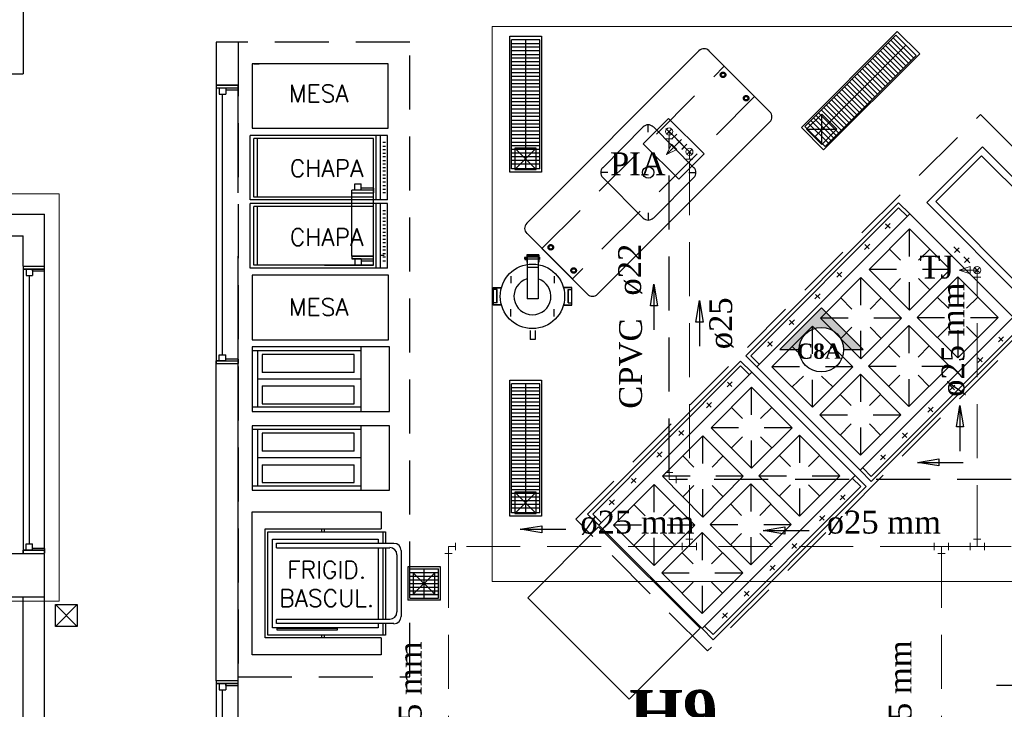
# Model space of a CAD drawing. Header units: millimetres. Extents: x 335 to 91596, y -1 to 84.
# Tile 60 of 87: x 367.13 to 376.26, y 25.09 to 31.48. Entities that reach past the tile are written whole.
import ezdxf

# ---------------------------------------------------------------- set-up
doc = ezdxf.new("R2010")
doc.units = ezdxf.units.MM
doc.header["$MEASUREMENT"] = 0
doc.linetypes.add('Dashed', pattern=[0.75, 0.5, -0.25])
for name, color, linetype, lineweight in [('AF-Conexões', 7, 'Continuous', 20), ('AF-Conexões detalhe', 7, 'Continuous', 20), ('AF-Sentido tubo', 7, 'Continuous', 20), ('AF-Textos conexão', 7, 'Continuous', 20), ('AF-Textos tubo', 7, 'Continuous', 20), ('AF-Tubos', 5, 'Continuous', 20), ('AF-Tubos detalhe', 5, 'Continuous', 20), ('AQ-Conexões', 7, 'Continuous', 20), ('AQ-Conexões detalhe', 7, 'Continuous', 20), ('AQ-Sentido tubo', 7, 'Continuous', 20), ('AQ-Textos conexão', 7, 'Continuous', 20), ('AQ-Textos tubo', 7, 'Continuous', 20), ('AQ-Tubos', 1, 'Continuous', 30), ('AQ-Tubos detalhe', 1, 'Continuous', 30), ('DI-Detalhes', 7, 'Continuous', 20), ('SIMBOLOS INT', 8, 'Continuous', 5)]:
    doc.layers.add(name, color=color, linetype=linetype, lineweight=lineweight)
doc.styles.add('romans', font='romans')
doc.styles.add('TimesNewRoman', font='times.ttf')
doc.styles.add('TimesNewRomanN', font='timesbd.ttf')
doc.dimstyles.get("Standard").update_dxf_attribs({"dimtxt": 0.18, "dimasz": 0.18, "dimexe": 0.18, "dimexo": 0.0625, "dimgap": 0.09, "dimtad": 0, "dimtih": 1, "dimtoh": 1, "dimdec": 4, "dimzin": 0, "dimdsep": 46, "dimtxsty": 'Standard', "dimcen": 0.09, "dimadec": 0, "dimazin": 0, "dimtfac": 1, "dimtdec": 4, "dimtofl": 0, "dimtmove": 0, "dimatfit": 3, "dimfxl": 0, "dimtolj": 1, "dimtzin": 0, "dimarcsym": 0})

msp = doc.modelspace()

# ---------------------------------------------------------------- hatches: boundary and pattern name
at = {"linetype": 'Continuous'}
msp.add_hatch(color=3, dxfattribs=at).paths.add_polyline_path([(374.3561, 28.4238), (374.1761, 28.4238), (374.5621, 28.8098), (374.9481, 28.4238), (374.7681, 28.4238), (374.7641, 28.4658), (374.7501, 28.5078), (374.7291, 28.5448), (374.7001, 28.5768), (374.6651, 28.6028), (374.6261, 28.6188), (374.5831, 28.6288), (374.5391, 28.6288), (374.4971, 28.6198), (374.4581, 28.6028), (374.4251, 28.5768), (374.3951, 28.5448), (374.3731, 28.5078), (374.3611, 28.4688)])

# ---------------------------------------------------------------- linework, layer by layer
at = {"color": 7}
for p, q in [((367.167, 31.5732), (367.167, 30.9762)), ((374.409, 30.4902), (375.253, 31.3342)), ((375.415, 31.1252), (375.228, 31.3102)), ((375.44, 31.1472), (375.253, 31.3342)), ((368.956, 31.2692), (368.956, 30.8712)), ((369.157, 31.2692), (368.956, 31.2692)), ((369.157, 31.2692), (369.157, 30.8712)), ((371.955, 31.2912), (371.692, 31.2912)), ((371.692, 30.0972), (371.692, 31.2912)), ((371.955, 31.2552), (371.692, 31.2552)), ((371.955, 31.2232), (371.692, 31.2232)), ((371.825, 30.0972), (371.825, 31.2912)), ((371.955, 30.0972), (371.955, 31.2912)), ((374.502, 30.3952), (375.346, 31.2422)), ((375.319, 31.0302), (375.133, 31.2172)), ((375.344, 31.0522), (375.157, 31.2392)), ((375.367, 31.0782), (375.181, 31.2652)), ((375.392, 31.0992), (375.205, 31.2872)), ((371.955, 31.1902), (371.692, 31.1902)), ((371.955, 31.1542), (371.692, 31.1542)), ((371.955, 31.1222), (371.692, 31.1222)), ((371.833, 29.5942), (373.428, 31.1892)), ((373.52, 31.1892), (374.085, 30.6262)), ((374.596, 30.3032), (375.44, 31.1472)), ((375.224, 30.9342), (375.038, 31.1192)), ((375.249, 30.9562), (375.062, 31.1432)), ((375.271, 30.9822), (375.085, 31.1672)), ((375.296, 31.0042), (375.109, 31.1912)), ((371.955, 31.0882), (371.692, 31.0882)), ((371.955, 31.0542), (371.692, 31.0542)), ((371.955, 31.0202), (371.692, 31.0202)), ((375.128, 30.8392), (374.942, 31.0242)), ((375.153, 30.8612), (374.966, 31.0482)), ((375.176, 30.8872), (374.99, 31.0722)), ((375.201, 30.9082), (375.014, 31.0962)), ((366.769, 30.9762), (367.167, 30.9762)), ((371.955, 30.9872), (371.692, 30.9872)), ((371.955, 30.9522), (371.692, 30.9522)), ((375.033, 30.7432), (374.847, 30.9282)), ((375.057, 30.7652), (374.87, 30.9512)), ((375.08, 30.7912), (374.894, 30.9762)), ((375.104, 30.8132), (374.918, 31.0002)), ((368.956, 30.8712), (369.157, 30.8712)), ((368.956, 30.8712), (368.956, 30.8452)), ((369.157, 30.8712), (368.956, 30.8712)), ((368.956, 30.8712), (368.956, 29.2802)), ((369.044, 30.8452), (368.956, 30.8452)), ((369.157, 30.8452), (368.956, 30.8452)), ((368.983, 30.8452), (368.983, 30.7872)), ((369.044, 30.8452), (369.044, 30.7872)), ((369.157, 30.8282), (369.157, 30.8712)), ((369.157, 29.8762), (369.157, 30.8712)), ((371.955, 30.9192), (371.692, 30.9192)), ((371.955, 30.8842), (371.692, 30.8842)), ((371.955, 30.8522), (371.692, 30.8522)), ((374.961, 30.6702), (374.775, 30.8562)), ((374.985, 30.6962), (374.799, 30.8812)), ((375.009, 30.7172), (374.823, 30.9032)), ((368.983, 30.7872), (369.044, 30.7872)), ((369.014, 29.9592), (369.014, 30.7872)), ((369.044, 30.8282), (369.157, 30.8282)), ((371.955, 30.8172), (371.692, 30.8172)), ((371.955, 30.7832), (371.692, 30.7832)), ((371.955, 30.7492), (371.692, 30.7492)), ((374.865, 30.5742), (374.679, 30.7602)), ((374.889, 30.6002), (374.703, 30.7852)), ((374.913, 30.6222), (374.727, 30.8082)), ((374.937, 30.6482), (374.751, 30.8332)), ((371.955, 30.7162), (371.692, 30.7162)), ((371.955, 30.6822), (371.692, 30.6822)), ((374.77, 30.4792), (374.584, 30.6652)), ((374.794, 30.5012), (374.607, 30.6902)), ((374.818, 30.5262), (374.632, 30.7122)), ((374.842, 30.5492), (374.655, 30.7372)), ((371.955, 30.6492), (371.692, 30.6492)), ((371.955, 30.6132), (371.692, 30.6132)), ((371.955, 30.5812), (371.692, 30.5812)), ((374.674, 30.3832), (374.488, 30.5692)), ((374.698, 30.4062), (374.511, 30.5942)), ((374.722, 30.4312), (374.536, 30.6172)), ((374.746, 30.4542), (374.559, 30.6422)), ((374.566, 30.3212), (374.566, 30.6022)), ((371.955, 30.5462), (371.692, 30.5462)), ((371.955, 30.5122), (371.692, 30.5122)), ((371.955, 30.4792), (371.692, 30.4792)), ((374.085, 30.5322), (372.489, 28.9362)), ((374.596, 30.3032), (374.409, 30.4902)), ((374.627, 30.3342), (374.441, 30.5212)), ((374.651, 30.3582), (374.464, 30.5462)), ((370.543, 30.4062), (369.269, 30.4062)), ((369.269, 29.8092), (369.269, 30.4062)), ((370.437, 29.8092), (370.437, 30.4062)), ((370.478, 29.8092), (370.478, 30.4062)), ((370.543, 29.8092), (370.543, 30.4062)), ((371.955, 30.4462), (371.692, 30.4462)), ((371.955, 30.4112), (371.692, 30.4112)), ((374.425, 30.4632), (374.706, 30.4632)), ((370.411, 30.3792), (369.304, 30.3792)), ((369.304, 29.8362), (369.304, 30.3792)), ((369.337, 29.8362), (369.337, 30.3792)), ((370.411, 29.8362), (370.411, 30.3792)), ((370.524, 30.3412), (370.498, 30.3412)), ((370.524, 30.3052), (370.498, 30.3052)), ((371.955, 30.3782), (371.692, 30.3782)), ((371.955, 30.3422), (371.692, 30.3422)), ((371.955, 30.3102), (371.692, 30.3102)), ((370.524, 30.2722), (370.498, 30.2722)), ((370.524, 30.2402), (370.498, 30.2402)), ((370.524, 30.2072), (370.498, 30.2072)), ((371.955, 30.2762), (371.692, 30.2762)), ((371.955, 30.2422), (371.692, 30.2422)), ((371.955, 30.2082), (371.692, 30.2082)), ((371.721, 30.0912), (371.921, 30.2882)), ((371.921, 30.0912), (371.721, 30.2882)), ((375.622, 29.7962), (376.045, 30.2182)), ((376.045, 30.2182), (376.863, 29.4022)), ((370.524, 30.1722), (370.498, 30.1722)), ((370.524, 30.1392), (370.498, 30.1392)), ((370.524, 30.1072), (370.498, 30.1072)), ((371.955, 30.1752), (371.692, 30.1752)), ((371.955, 30.1402), (371.692, 30.1402)), ((370.524, 30.0752), (370.498, 30.0752)), ((370.524, 30.0402), (370.498, 30.0402)), ((371.955, 30.0972), (371.692, 30.0972)), ((369.014, 28.3772), (369.014, 29.9592)), ((370.24, 29.9592), (370.297, 29.9592)), ((370.24, 29.9002), (370.24, 29.9592)), ((370.297, 29.9002), (370.297, 29.9592)), ((370.524, 30.0072), (370.498, 30.0072)), ((370.524, 29.9752), (370.498, 29.9752)), ((370.524, 29.9402), (370.498, 29.9402)), ((370.411, 29.8362), (369.304, 29.8362)), ((370.297, 29.9002), (370.213, 29.9002)), ((370.213, 29.8762), (370.213, 29.9002)), ((370.411, 29.9002), (370.213, 29.9002)), ((370.213, 29.8762), (370.411, 29.8762)), ((370.213, 29.2892), (370.213, 29.8762)), ((370.411, 29.9172), (370.297, 29.9172)), ((370.411, 29.9172), (370.411, 29.8762)), ((370.411, 29.2892), (370.411, 29.8762)), ((370.524, 29.9072), (370.498, 29.9072)), ((370.524, 29.8742), (370.498, 29.8742)), ((370.543, 29.8092), (369.269, 29.8092)), ((370.543, 29.7772), (369.269, 29.7772)), ((369.269, 29.1792), (369.269, 29.7772)), ((370.411, 29.7502), (369.304, 29.7502)), ((369.304, 29.2052), (369.304, 29.7502)), ((369.337, 29.2052), (369.337, 29.7502)), ((370.411, 29.2052), (370.411, 29.7502)), ((370.437, 29.1792), (370.437, 29.7772)), ((370.478, 29.1792), (370.478, 29.7772)), ((370.543, 29.1792), (370.543, 29.7772)), ((373.8611, 28.3655), (375.2781, 29.7825)), ((375.2781, 29.7825), (375.3821, 29.6805)), ((376.439, 28.9782), (375.622, 29.7962)), ((366.105, 29.6772), (367.364, 29.6772)), ((367.364, 29.1952), (367.364, 29.6772)), ((370.524, 29.7102), (370.498, 29.7102)), ((370.524, 29.6772), (370.498, 29.6772)), ((373.9091, 28.3655), (375.2781, 29.7375)), ((373.9651, 28.2635), (375.3821, 29.6805)), ((375.2781, 29.7375), (375.3581, 29.6585)), ((376.3391, 28.7235), (375.3821, 29.6805)), ((370.524, 29.6422), (370.498, 29.6422)), ((370.524, 29.6092), (370.498, 29.6092)), ((370.524, 29.5772), (370.498, 29.5772)), ((375.2011, 29.5905), (375.1531, 29.5435)), ((375.1991, 29.5475), (375.1571, 29.5865)), ((366.105, 29.4782), (367.167, 29.4782)), ((367.167, 29.1952), (367.167, 29.4782)), ((370.524, 29.5432), (370.498, 29.5432)), ((370.524, 29.5092), (370.498, 29.5092)), ((370.524, 29.4762), (370.498, 29.4762)), ((371.833, 29.5012), (372.395, 28.9362)), ((375.0051, 29.1655), (375.3801, 29.5405)), ((375.0051, 29.1655), (375.3801, 29.5405)), ((375.0051, 29.1655), (375.3801, 29.5405)), ((375.3801, 29.2865), (375.3801, 29.5405)), ((375.3801, 29.5405), (375.7561, 29.1655)), ((370.524, 29.4442), (370.498, 29.4442)), ((370.524, 29.4112), (370.498, 29.4112)), ((375.0101, 29.3995), (374.9621, 29.3515)), ((375.0051, 29.3565), (374.9661, 29.3955)), ((376.0482, 29.0135), (375.6731, 29.3905)), ((368.956, 29.2892), (368.956, 28.2942)), ((369.157, 28.2942), (369.157, 29.2892)), ((370.213, 29.2892), (370.411, 29.2892)), ((370.213, 29.2892), (370.213, 29.2642)), ((370.411, 29.2892), (370.213, 29.2892)), ((370.411, 29.2472), (370.411, 29.2892)), ((370.474, 29.2972), (370.51, 29.2972)), ((370.524, 29.3762), (370.498, 29.3762)), ((370.524, 29.3432), (370.498, 29.3432)), ((370.524, 29.3112), (370.498, 29.3112)), ((371.943, 29.3022), (371.832, 29.3022)), ((371.832, 29.3022), (371.832, 29.2322)), ((371.939, 29.2992), (371.833, 29.2992)), ((371.833, 29.2992), (371.833, 29.2322)), ((371.836, 29.2872), (371.836, 28.8942)), ((371.937, 29.2872), (371.836, 29.2872)), ((371.937, 29.2872), (371.937, 28.8942)), ((371.939, 29.2992), (371.939, 29.2322)), ((371.943, 29.3022), (371.943, 29.2322)), ((375.2951, 29.2505), (375.1931, 29.3525)), ((375.5671, 29.3525), (375.4631, 29.2505)), ((367.167, 29.1952), (367.364, 29.1952)), ((367.167, 29.1952), (367.167, 29.1682)), ((367.364, 29.1682), (367.364, 29.1952)), ((370.411, 29.2052), (369.304, 29.2052)), ((369.958, 29.2052), (370.347, 29.2052)), ((370.297, 29.2642), (370.213, 29.2642)), ((370.213, 29.2642), (370.411, 29.2642)), ((370.24, 29.2642), (370.24, 29.2052)), ((370.24, 29.2052), (370.297, 29.2052)), ((370.297, 29.2642), (370.297, 29.2052)), ((370.297, 29.2472), (370.411, 29.2472)), ((370.524, 29.2792), (370.498, 29.2792)), ((370.524, 29.2442), (370.498, 29.2442)), ((371.81, 29.2752), (371.81, 29.2642)), ((371.814, 29.2752), (371.81, 29.2752)), ((371.81, 29.2752), (371.81, 29.2642)), ((371.814, 29.2752), (371.81, 29.2752)), ((371.814, 29.2642), (371.81, 29.2642)), ((371.814, 29.2642), (371.81, 29.2642)), ((371.814, 29.2802), (371.821, 29.2802)), ((371.814, 29.2792), (371.814, 29.2802)), ((371.814, 29.2792), (371.814, 29.2602)), ((371.814, 29.2602), (371.814, 29.2592)), ((371.814, 29.2592), (371.821, 29.2592)), ((371.816, 29.2752), (371.821, 29.2752)), ((371.816, 29.2642), (371.821, 29.2642)), ((371.822, 29.2792), (371.821, 29.2802)), ((371.822, 29.2602), (371.821, 29.2592)), ((371.822, 29.2792), (371.822, 29.2802)), ((371.822, 29.2802), (371.83, 29.2802)), ((371.822, 29.2792), (371.822, 29.2602)), ((371.822, 29.2752), (371.83, 29.2752)), ((371.822, 29.2642), (371.83, 29.2642)), ((371.822, 29.2602), (371.822, 29.2592)), ((371.822, 29.2592), (371.83, 29.2592)), ((371.832, 29.2792), (371.83, 29.2802)), ((371.832, 29.2602), (371.83, 29.2592)), ((371.937, 29.2792), (371.836, 29.2792)), ((371.937, 29.2602), (371.836, 29.2602)), ((371.943, 29.2802), (371.949, 29.2802)), ((371.943, 29.2752), (371.949, 29.2752)), ((371.943, 29.2642), (371.949, 29.2642)), ((371.943, 29.2592), (371.949, 29.2592)), ((371.949, 29.2792), (371.949, 29.2802)), ((371.949, 29.2792), (371.949, 29.2602)), ((371.949, 29.2792), (371.949, 29.2602)), ((371.949, 29.2602), (371.949, 29.2592)), ((367.252, 29.1682), (367.167, 29.1682)), ((367.167, 29.1682), (367.364, 29.1682)), ((367.167, 29.1682), (367.167, 26.5662)), ((367.364, 29.1682), (367.167, 29.1682)), ((367.193, 29.1682), (367.252, 29.1682)), ((367.193, 29.1682), (367.193, 29.1092)), ((367.193, 29.1092), (367.252, 29.1092)), ((367.224, 26.6252), (367.224, 29.1092)), ((367.252, 29.1682), (367.252, 29.1092)), ((367.252, 29.1522), (367.252, 29.1682)), ((367.252, 29.1522), (367.364, 29.1522)), ((367.364, 29.1482), (367.364, 29.1892)), ((367.364, 26.5822), (367.364, 29.1682)), ((370.543, 29.1792), (369.269, 29.1792)), ((371.937, 29.1852), (371.836, 29.1852)), ((374.7531, 29.1405), (374.7051, 29.0955)), ((374.7491, 29.0985), (374.7071, 29.1375)), ((375.2591, 29.1655), (375.0051, 29.1655)), ((375.0051, 29.1655), (375.3801, 28.7905)), ((375.3801, 28.7905), (375.7561, 29.1655)), ((375.7561, 29.1655), (375.4981, 29.1655)), ((374.5541, 28.7165), (374.9291, 29.0915)), ((374.5541, 28.7165), (374.9291, 29.0915)), ((374.5541, 28.7165), (374.9291, 29.0915)), ((374.9291, 28.8355), (374.9291, 29.0915)), ((374.9291, 29.0915), (375.3041, 28.7165)), ((375.2951, 29.0815), (375.1931, 28.9785)), ((375.3801, 28.7905), (375.3801, 29.0475)), ((375.4491, 28.7205), (375.8251, 29.0975)), ((375.5671, 28.9785), (375.4631, 29.0815)), ((375.8251, 29.0975), (375.8251, 28.8425)), ((376.1991, 28.7205), (375.8251, 29.0975)), ((371.522, 28.8352), (371.522, 29.0002)), ((371.522, 29.0002), (371.598, 29.0002)), ((371.523, 28.8382), (371.523, 28.9972)), ((371.523, 28.9972), (371.598, 28.9972)), ((371.557, 28.9812), (371.523, 28.9812)), ((371.555, 28.8572), (371.555, 28.9812)), ((371.557, 28.8572), (371.557, 28.9812)), ((372.251, 29.0002), (372.175, 29.0002)), ((372.25, 28.9972), (372.175, 28.9972)), ((372.215, 28.8572), (372.215, 28.9812)), ((372.215, 28.9812), (372.25, 28.9812)), ((372.218, 28.8572), (372.218, 28.9812)), ((372.25, 28.8382), (372.25, 28.9972)), ((372.251, 28.8352), (372.251, 29.0002)), ((374.5511, 28.9415), (374.5031, 28.8945)), ((374.5471, 28.8965), (374.5081, 28.9355)), ((371.598, 28.8352), (371.522, 28.8352)), ((371.557, 28.8572), (371.523, 28.8572)), ((371.598, 28.8382), (371.523, 28.8382)), ((371.937, 28.8942), (371.836, 28.8942)), ((372.175, 28.8382), (372.25, 28.8382)), ((372.175, 28.8352), (372.251, 28.8352)), ((372.215, 28.8572), (372.25, 28.8572)), ((374.8441, 28.7995), (374.7421, 28.9045)), ((375.1161, 28.9045), (375.0141, 28.7995)), ((375.6361, 28.9105), (375.7401, 28.8065)), ((376.0121, 28.9105), (375.9071, 28.8065)), ((374.3121, 28.7005), (374.2641, 28.6525)), ((374.3071, 28.6575), (374.2671, 28.6975)), ((374.8111, 28.7165), (374.5541, 28.7165)), ((374.5541, 28.7165), (374.9291, 28.3385)), ((374.9221, 27.3075), (376.3391, 28.7235)), ((374.9291, 28.3385), (375.3041, 28.7165)), ((374.9981, 28.2705), (375.3741, 28.6475)), ((375.3041, 28.7165), (375.0491, 28.7165)), ((375.3741, 28.6475), (375.3741, 28.3905)), ((375.7481, 28.2705), (375.3741, 28.6475)), ((375.4491, 28.7205), (375.7041, 28.7205)), ((375.8251, 28.3465), (375.4491, 28.7205)), ((375.8251, 28.3465), (376.1991, 28.7205)), ((375.8251, 28.3465), (376.1991, 28.7205)), ((375.8251, 28.3465), (376.1991, 28.7205)), ((375.9431, 28.7205), (376.1991, 28.7205)), ((371.864, 28.6002), (371.864, 28.5162)), ((371.911, 28.6002), (371.911, 28.5162)), ((374.4791, 28.6405), (374.1021, 28.2655)), ((374.4791, 28.6405), (374.1021, 28.2655)), ((374.4791, 28.6405), (374.1021, 28.2655)), ((374.4791, 28.3845), (374.4791, 28.6405)), ((374.4791, 28.6405), (374.8541, 28.2655)), ((374.8441, 28.6315), (374.7421, 28.5275)), ((374.9291, 28.3385), (374.9291, 28.5965)), ((375.1161, 28.5275), (375.0141, 28.6315)), ((375.0251, 27.2505), (376.3941, 28.6205)), ((375.0251, 27.2035), (376.4411, 28.6205)), ((375.7401, 28.6365), (375.6361, 28.5335)), ((375.8251, 28.6035), (375.8251, 28.3465)), ((375.9071, 28.6365), (376.0121, 28.5335)), ((371.911, 28.5162), (371.864, 28.5162)), ((374.1101, 28.4985), (374.0621, 28.4535)), ((374.1061, 28.4565), (374.0651, 28.4965)), ((376.2491, 28.5435), (376.2021, 28.4975)), ((376.2071, 28.5395), (376.2451, 28.5015)), ((368.983, 28.3772), (369.044, 28.3772)), ((368.983, 28.3192), (368.983, 28.3772)), ((369.044, 28.3192), (369.044, 28.3772)), ((370.562, 28.4512), (369.288, 28.4512)), ((369.288, 28.4512), (369.288, 27.8522)), ((370.299, 28.4132), (369.288, 28.4132)), ((369.338, 28.4132), (369.338, 27.8942)), ((370.234, 28.3792), (369.381, 28.3792)), ((369.381, 28.3792), (369.381, 28.2132)), ((370.234, 28.2132), (370.234, 28.3792)), ((370.299, 27.8522), (370.299, 28.4512)), ((370.562, 27.8522), (370.562, 28.4512)), ((374.3951, 28.3495), (374.2921, 28.4535)), ((374.5631, 28.3495), (374.6671, 28.4535)), ((375.1851, 28.4605), (375.2881, 28.3545)), ((375.5611, 28.4605), (375.4581, 28.3545)), ((369.044, 28.3192), (368.956, 28.3192)), ((368.956, 28.2942), (368.956, 28.3192)), ((368.956, 28.3192), (369.157, 28.3192)), ((368.956, 25.3582), (368.956, 28.2942)), ((368.956, 28.2942), (369.157, 28.2942)), ((369.157, 28.3362), (369.044, 28.3362)), ((369.157, 28.3362), (369.157, 28.2942)), ((369.157, 25.3582), (369.157, 28.2942)), ((372.396, 26.9004), (373.813, 28.3174)), ((373.813, 28.3174), (373.917, 28.2154)), ((373.8611, 28.3655), (373.9651, 28.2635)), ((373.9091, 28.3655), (373.9891, 28.2865)), ((376.0581, 28.3525), (376.0111, 28.3055)), ((376.0131, 28.3485), (376.0521, 28.3105)), ((370.234, 28.2132), (369.381, 28.2132)), ((372.444, 26.9004), (373.813, 28.2724)), ((372.5, 26.7984), (373.917, 28.2154)), ((373.813, 28.2724), (373.893, 28.1934)), ((374.874, 27.2584), (373.917, 28.2154)), ((374.9221, 27.3075), (373.9651, 28.2635)), ((374.3601, 28.2655), (374.1021, 28.2655)), ((374.1021, 28.2655), (374.4791, 27.8915)), ((374.8541, 28.2655), (374.4791, 27.8915)), ((374.9241, 28.1955), (374.5481, 27.8215)), ((374.8541, 28.2655), (374.5991, 28.2655)), ((374.9241, 28.1955), (374.9241, 27.9395)), ((375.2991, 27.8215), (374.9241, 28.1955)), ((374.9981, 28.2705), (375.2541, 28.2705)), ((375.3741, 27.8965), (374.9981, 28.2705)), ((375.3741, 27.8965), (375.7481, 28.2705)), ((375.3741, 27.8965), (375.7481, 28.2705)), ((375.3741, 27.8965), (375.7481, 28.2705)), ((375.4931, 28.2705), (375.7481, 28.2705)), ((370.299, 28.1502), (369.338, 28.1502)), ((371.955, 28.1062), (371.692, 28.1062)), ((371.692, 26.9122), (371.692, 28.1062)), ((371.825, 26.9122), (371.825, 28.1062)), ((371.955, 26.9122), (371.955, 28.1062)), ((373.736, 28.1254), (373.688, 28.0784)), ((373.734, 28.0824), (373.692, 28.1214)), ((374.2921, 28.0785), (374.3951, 28.1795)), ((374.4791, 27.8915), (374.4791, 28.1455)), ((374.6671, 28.0785), (374.5631, 28.1795)), ((375.2881, 28.1875), (375.1851, 28.0835)), ((375.3741, 28.1515), (375.3741, 27.8965)), ((375.4581, 28.1875), (375.5611, 28.0835)), ((369.381, 28.0872), (370.234, 28.0872)), ((369.381, 28.0872), (369.381, 27.9212)), ((370.234, 27.9212), (370.234, 28.0872)), ((371.955, 28.0712), (371.692, 28.0712)), ((371.955, 28.0392), (371.692, 28.0392)), ((373.54, 27.7004), (373.915, 28.0754)), ((373.54, 27.7004), (373.915, 28.0754)), ((373.54, 27.7004), (373.915, 28.0754)), ((373.915, 27.8214), (373.915, 28.0754)), ((373.915, 28.0754), (374.291, 27.7004)), ((374.7371, 28.0085), (374.8381, 27.9075)), ((375.0081, 27.9075), (375.1111, 28.0085)), ((375.8001, 28.0945), (375.7521, 28.0475)), ((375.7571, 28.0905), (375.7961, 28.0515)), ((369.381, 27.9212), (370.234, 27.9212)), ((371.955, 28.0062), (371.692, 28.0062)), ((371.955, 27.9702), (371.692, 27.9702)), ((371.955, 27.9382), (371.692, 27.9382)), ((373.545, 27.9344), (373.497, 27.8864)), ((373.54, 27.8914), (373.501, 27.9304)), ((369.288, 27.8942), (370.299, 27.8942)), ((369.288, 27.8522), (370.562, 27.8522)), ((371.955, 27.9032), (371.692, 27.9032)), ((371.955, 27.8702), (371.692, 27.8702)), ((371.955, 27.8362), (371.692, 27.8362)), ((373.83, 27.7854), (373.728, 27.8874)), ((374.102, 27.8874), (373.998, 27.7854)), ((375.5981, 27.8925), (375.5501, 27.8455)), ((375.5551, 27.8885), (375.5941, 27.8495)), ((371.955, 27.8032), (371.692, 27.8032)), ((371.955, 27.7682), (371.692, 27.7682)), ((371.955, 27.7352), (371.692, 27.7352)), ((374.5481, 27.8215), (374.8031, 27.8215)), ((374.9241, 27.4465), (374.5481, 27.8215)), ((374.7371, 27.6335), (374.8381, 27.7365)), ((375.2991, 27.8215), (374.9241, 27.4465)), ((375.2991, 27.8215), (374.9241, 27.4465)), ((375.2991, 27.8215), (374.9241, 27.4465)), ((375.0081, 27.7365), (375.1111, 27.6335)), ((375.0411, 27.8215), (375.2991, 27.8215)), ((370.562, 27.7192), (369.288, 27.7192)), ((369.288, 27.7192), (369.288, 27.1232)), ((370.299, 27.6832), (369.288, 27.6832)), ((369.338, 27.6832), (369.338, 27.1622)), ((370.234, 27.6512), (369.381, 27.6512)), ((369.381, 27.6512), (369.381, 27.4852)), ((370.234, 27.4852), (370.234, 27.6512)), ((370.299, 27.1232), (370.299, 27.7192)), ((370.562, 27.1232), (370.562, 27.7192)), ((371.955, 27.6992), (371.692, 27.6992)), ((371.955, 27.6682), (371.692, 27.6682)), ((373.288, 27.6754), (373.24, 27.6304)), ((373.284, 27.6334), (373.242, 27.6724)), ((373.794, 27.7004), (373.54, 27.7004)), ((373.54, 27.7004), (373.915, 27.3254)), ((373.915, 27.3254), (374.291, 27.7004)), ((374.291, 27.7004), (374.033, 27.7004)), ((374.9241, 27.7015), (374.9241, 27.4465)), ((375.3591, 27.6535), (375.3111, 27.6055)), ((375.3151, 27.6495), (375.3541, 27.6105)), ((371.955, 27.6332), (371.692, 27.6332)), ((371.955, 27.5992), (371.692, 27.5992)), ((371.955, 27.5652), (371.692, 27.5652)), ((373.089, 27.2514), (373.464, 27.6264)), ((373.089, 27.2514), (373.464, 27.6264)), ((373.089, 27.2514), (373.464, 27.6264)), ((373.464, 27.3704), (373.464, 27.6264)), ((373.464, 27.6264), (373.839, 27.2514)), ((373.83, 27.6164), (373.728, 27.5134)), ((373.915, 27.3254), (373.915, 27.5824)), ((373.984, 27.2554), (374.36, 27.6324)), ((374.102, 27.5134), (373.998, 27.6164)), ((374.36, 27.6324), (374.36, 27.3774)), ((374.734, 27.2554), (374.36, 27.6324)), ((370.234, 27.4852), (369.381, 27.4852)), ((371.955, 27.5322), (371.692, 27.5322)), ((371.955, 27.4982), (371.692, 27.4982)), ((371.955, 27.4652), (371.692, 27.4652)), ((373.086, 27.4764), (373.038, 27.4294)), ((373.082, 27.4314), (373.043, 27.4704)), ((370.299, 27.4212), (369.338, 27.4212)), ((371.955, 27.4292), (371.692, 27.4292)), ((371.955, 27.3972), (371.692, 27.3972)), ((373.379, 27.3344), (373.277, 27.4394)), ((373.651, 27.4394), (373.549, 27.3344)), ((374.171, 27.4454), (374.275, 27.3414)), ((374.547, 27.4454), (374.442, 27.3414)), ((375.1571, 27.4515), (375.1091, 27.4035)), ((375.1131, 27.4475), (375.1531, 27.4095)), ((369.381, 27.3582), (370.234, 27.3582)), ((369.381, 27.3582), (369.381, 27.1932)), ((370.234, 27.1932), (370.234, 27.3582)), ((371.955, 27.3622), (371.692, 27.3622)), ((371.955, 27.3282), (371.692, 27.3282)), ((371.955, 27.2952), (371.692, 27.2952)), ((375.0251, 27.2035), (374.9221, 27.3075)), ((375.0251, 27.2505), (374.9451, 27.3295)), ((369.381, 27.1932), (370.234, 27.1932)), ((371.955, 27.2622), (371.692, 27.2622)), ((371.955, 27.2272), (371.692, 27.2272)), ((371.955, 27.1942), (371.692, 27.1942)), ((372.847, 27.2354), (372.799, 27.1874)), ((372.842, 27.1924), (372.802, 27.2324)), ((373.346, 27.2514), (373.089, 27.2514)), ((373.089, 27.2514), (373.464, 26.8734)), ((373.457, 25.8424), (374.874, 27.2584)), ((373.464, 26.8734), (373.839, 27.2514)), ((373.839, 27.2514), (373.584, 27.2514)), ((373.984, 27.2554), (374.239, 27.2554)), ((374.36, 26.8814), (373.984, 27.2554)), ((374.36, 26.8814), (374.734, 27.2554)), ((374.36, 26.8814), (374.734, 27.2554)), ((374.36, 26.8814), (374.734, 27.2554)), ((374.478, 27.2554), (374.734, 27.2554)), ((374.929, 27.1554), (374.849, 27.2354)), ((374.976, 27.1554), (374.874, 27.2584)), ((369.288, 27.1622), (370.299, 27.1622)), ((369.288, 27.1232), (370.562, 27.1232)), ((371.955, 27.1582), (371.692, 27.1582)), ((371.955, 27.1262), (371.692, 27.1262)), ((371.721, 26.9062), (371.921, 27.1032)), ((371.921, 26.9062), (371.721, 27.1032)), ((373.014, 27.1754), (372.637, 26.8004)), ((373.014, 27.1754), (372.637, 26.8004)), ((373.014, 27.1754), (372.637, 26.8004)), ((373.014, 26.9194), (373.014, 27.1754)), ((373.014, 27.1754), (373.389, 26.8004)), ((373.379, 27.1664), (373.277, 27.0624)), ((373.464, 26.8734), (373.464, 27.1314)), ((373.533, 26.8054), (373.909, 27.1824)), ((373.651, 27.0624), (373.549, 27.1664)), ((373.56, 25.7854), (374.929, 27.1554)), ((373.56, 25.7384), (374.976, 27.1554)), ((373.909, 27.1824), (373.909, 26.9254)), ((374.283, 26.8054), (373.909, 27.1824)), ((374.275, 27.1714), (374.171, 27.0684)), ((374.36, 27.1384), (374.36, 26.8814)), ((374.442, 27.1714), (374.547, 27.0684)), ((371.955, 27.0922), (371.692, 27.0922)), ((371.955, 27.0582), (371.692, 27.0582)), ((371.955, 27.0242), (371.692, 27.0242)), ((372.645, 27.0334), (372.597, 26.9884)), ((372.641, 26.9914), (372.6, 27.0314)), ((374.784, 27.0784), (374.737, 27.0324)), ((374.742, 27.0744), (374.78, 27.0364)), ((369.289, 25.5972), (369.289, 26.9232)), ((369.289, 26.9232), (370.483, 26.9232)), ((370.483, 26.9232), (370.483, 26.7642)), ((371.955, 26.9912), (371.692, 26.9912)), ((371.955, 26.9562), (371.692, 26.9562)), ((372.93, 26.8844), (372.827, 26.9884)), ((373.098, 26.8844), (373.202, 26.9884)), ((373.72, 26.9954), (373.823, 26.8894)), ((374.096, 26.9954), (373.993, 26.8894)), ((371.955, 26.9122), (371.692, 26.9122)), ((372.396, 26.9004), (372.5, 26.7984)), ((372.444, 26.9004), (372.524, 26.8214)), ((374.593, 26.8874), (374.546, 26.8404)), ((374.548, 26.8834), (374.587, 26.8454)), ((369.408, 25.7562), (369.408, 26.7642)), ((369.408, 26.7642), (370.483, 26.7642)), ((369.434, 25.7822), (369.434, 26.7372)), ((369.434, 26.7372), (370.522, 26.7372)), ((369.933, 26.7372), (369.933, 26.7642)), ((369.959, 26.7372), (369.959, 26.7642)), ((370.498, 26.7372), (370.498, 26.6322)), ((370.522, 26.7372), (370.522, 26.6322)), ((373.457, 25.8424), (372.5, 26.7984)), ((372.895, 26.8004), (372.637, 26.8004)), ((372.637, 26.8004), (373.014, 26.4264)), ((373.389, 26.8004), (373.014, 26.4264)), ((373.389, 26.8004), (373.134, 26.8004)), ((373.533, 26.8054), (373.789, 26.8054)), ((373.909, 26.4314), (373.533, 26.8054)), ((373.909, 26.4314), (374.283, 26.8054)), ((373.909, 26.4314), (374.283, 26.8054)), ((373.909, 26.4314), (374.283, 26.8054)), ((374.028, 26.8054), (374.283, 26.8054)), ((369.475, 26.6702), (370.457, 26.6702)), ((369.475, 25.8482), (369.475, 26.6702)), ((370.457, 26.6702), (370.457, 26.6322)), ((372.827, 26.6134), (372.93, 26.7144)), ((373.014, 26.4264), (373.014, 26.6804)), ((373.459, 26.7304), (373.083, 26.3564)), ((373.202, 26.6134), (373.098, 26.7144)), ((373.459, 26.7304), (373.459, 26.4744)), ((373.834, 26.3564), (373.459, 26.7304)), ((373.823, 26.7224), (373.72, 26.6184)), ((373.909, 26.6864), (373.909, 26.4314)), ((373.993, 26.7224), (374.096, 26.6184)), ((367.252, 26.5662), (367.167, 26.5662)), ((367.167, 26.5412), (367.167, 26.5662)), ((367.167, 26.5662), (367.167, 26.5412)), ((367.364, 26.5662), (367.167, 26.5662)), ((367.167, 26.5662), (367.364, 26.5662)), ((367.193, 26.6252), (367.252, 26.6252)), ((367.193, 26.5662), (367.193, 26.6252)), ((367.193, 26.5662), (367.252, 26.5662)), ((367.252, 26.5662), (367.252, 26.6252)), ((367.364, 26.5822), (367.252, 26.5822)), ((367.252, 26.5662), (367.252, 26.5822)), ((367.364, 26.5822), (367.364, 26.5412)), ((367.364, 26.5412), (367.364, 26.5662)), ((369.513, 26.6322), (370.602, 26.6322)), ((369.513, 26.5902), (369.513, 26.6322)), ((369.513, 26.5902), (370.563, 26.5902)), ((370.457, 26.5902), (370.457, 25.9272)), ((370.498, 26.5902), (370.498, 25.9272)), ((370.522, 26.5902), (370.522, 25.9272)), ((370.669, 26.5642), (370.669, 25.9532)), ((374.335, 26.6294), (374.287, 26.5824)), ((374.292, 26.6254), (374.331, 26.5864)), ((367.364, 26.5322), (366.966, 26.5322)), ((367.364, 22.6772), (367.364, 26.5322)), ((370.628, 26.5252), (370.628, 25.9952)), ((373.272, 26.5434), (373.373, 26.4424)), ((373.543, 26.4424), (373.646, 26.5434)), ((370.729, 26.4142), (370.729, 26.1042)), ((371.032, 26.4142), (370.729, 26.4142)), ((370.749, 26.3942), (371.014, 26.3942)), ((370.749, 26.1232), (370.749, 26.3942)), ((370.881, 26.1232), (370.881, 26.3942)), ((371.014, 26.1232), (371.014, 26.3942)), ((371.032, 26.1042), (371.032, 26.4142)), ((374.133, 26.4274), (374.085, 26.3804)), ((374.09, 26.4234), (374.129, 26.3844)), ((370.749, 26.3612), (371.014, 26.3612)), ((370.749, 26.3272), (371.014, 26.3272)), ((370.749, 26.2942), (371.014, 26.2942)), ((370.981, 26.1592), (370.781, 26.3592)), ((370.781, 26.1592), (370.981, 26.3592)), ((373.083, 26.3564), (373.338, 26.3564)), ((373.459, 25.9814), (373.083, 26.3564)), ((373.834, 26.3564), (373.459, 25.9814)), ((373.834, 26.3564), (373.459, 25.9814)), ((373.834, 26.3564), (373.459, 25.9814)), ((373.576, 26.3564), (373.834, 26.3564)), ((370.749, 26.2602), (371.014, 26.2602)), ((370.749, 26.2242), (371.014, 26.2242)), ((370.749, 26.1922), (371.014, 26.1922)), ((373.272, 26.1684), (373.373, 26.2714)), ((373.459, 26.2364), (373.459, 25.9814)), ((373.543, 26.2714), (373.646, 26.1684)), ((373.894, 26.1884), (373.846, 26.1404)), ((373.85, 26.1844), (373.889, 26.1454)), ((366.966, 26.1342), (367.364, 26.1342)), ((367.167, 22.6772), (367.167, 26.1342)), ((371.032, 26.1042), (370.729, 26.1042)), ((370.749, 26.1582), (371.014, 26.1582)), ((370.749, 26.1232), (371.014, 26.1232)), ((367.465, 25.8622), (367.665, 26.0632)), ((367.465, 26.0632), (367.665, 25.8622)), ((370.563, 25.9272), (369.513, 25.9272)), ((369.513, 25.8892), (369.513, 25.9272)), ((373.692, 25.9864), (373.644, 25.9384)), ((373.648, 25.9824), (373.688, 25.9444)), ((370.457, 25.8482), (369.475, 25.8482)), ((370.602, 25.8892), (369.513, 25.8892)), ((370.457, 25.8892), (370.457, 25.8482)), ((370.498, 25.8892), (370.498, 25.7822)), ((370.522, 25.8892), (370.522, 25.7822)), ((373.56, 25.7384), (373.457, 25.8424)), ((373.56, 25.7854), (373.48, 25.8644)), ((370.483, 25.7562), (369.408, 25.7562)), ((370.522, 25.7822), (369.434, 25.7822)), ((369.933, 25.7562), (369.933, 25.7822)), ((369.959, 25.7562), (369.959, 25.7822)), ((370.483, 25.7562), (370.483, 25.5972)), ((370.483, 25.5972), (369.289, 25.5972)), ((369.157, 25.3582), (368.956, 25.3582)), ((368.956, 25.3582), (368.956, 25.3322)), ((369.157, 25.3582), (368.956, 25.3582)), ((368.956, 25.3582), (368.956, 25.3322)), ((369.044, 25.3322), (368.956, 25.3322)), ((368.956, 25.3322), (369.157, 25.3322)), ((368.956, 25.3322), (368.956, 24.1892)), ((369.157, 25.3322), (368.956, 25.3322)), ((368.983, 25.3322), (369.044, 25.3322)), ((368.983, 25.3322), (368.983, 25.2732)), ((368.983, 25.2732), (369.044, 25.2732)), ((369.014, 24.2492), (369.014, 25.2732)), ((369.044, 25.3322), (369.044, 25.2732)), ((369.044, 25.3152), (369.044, 25.3322)), ((369.044, 25.3152), (369.157, 25.3152)), ((369.157, 25.3152), (369.157, 25.3582)), ((369.157, 25.3322), (369.157, 25.3582)), ((369.157, 24.1892), (369.157, 25.3322)), ((376.1844, 25.3171), (377.2144, 25.3171))]:
    msp.add_line(p, q, dxfattribs=at)
at = {"color": 7, "linetype": 'Continuous'}
for p, q in [((369.304, 31.0702), (369.352, 31.0702)), ((370.347, 29.2052), (370.411, 29.2052))]:
    msp.add_line(p, q, dxfattribs=at)
at = {"color": 7, "linetype": 'Dashed'}
for p, q in [((372.286, 26.8532), (376.036, 30.6012)), ((376.036, 30.6012), (377.257, 29.3822)), ((377.257, 29.3822), (373.507, 25.6342)), ((373.507, 25.6342), (372.286, 26.8532))]:
    msp.add_line(p, q, dxfattribs=at)
at = {"color": 8}
for p, q in [((372.912, 30.4852), (372.536, 30.1082)), ((372.958, 30.4382), (372.958, 30.5042)), ((373.381, 30.1082), (373.006, 30.4852)), ((372.584, 30.0642), (372.517, 30.0642)), ((372.912, 29.6412), (372.536, 30.0162)), ((373.381, 30.0162), (373.006, 29.6412)), ((373.333, 30.0642), (373.401, 30.0642)), ((372.958, 29.6892), (372.958, 29.6212))]:
    msp.add_line(p, q, dxfattribs=at)
at = {"color": 3}
for p, q in [((374.1761, 28.4238), (374.5621, 28.8098)), ((374.5621, 28.8098), (374.9481, 28.4238)), ((374.1761, 28.4238), (374.3561, 28.4238)), ((374.7681, 28.4238), (374.9481, 28.4238))]:
    msp.add_line(p, q, dxfattribs=at)
at = {"color": 7}
for points in [[(371.968, 30.0652), (371.676, 30.0652), (371.676, 31.3262), (371.968, 31.3262), (371.968, 30.0652)], [(374.582, 30.2742), (374.377, 30.4792), (375.266, 31.3702), (375.473, 31.1632), (374.582, 30.2742)], [(369.289, 31.0702), (369.289, 30.4732), (370.548, 30.4732), (370.548, 31.0702), (369.289, 31.0702)], [(374.425, 30.4632), (374.566, 30.3212), (374.706, 30.4632), (374.566, 30.6022), (374.425, 30.4632)], [(376.956, 29.4022), (376.439, 28.8862), (375.539, 29.7852), (375.539, 29.7852), (376.055, 30.3022), (376.956, 29.4022)], [(371.721, 30.0912), (371.921, 30.0912), (371.921, 30.2882), (371.721, 30.2882), (371.721, 30.0912)], [(369.289, 29.1132), (369.289, 28.5152), (370.551, 28.5152), (370.551, 29.1132), (369.289, 29.1132)], [(371.686, 29.1042), (371.686, 29.0402)], [(372.086, 29.1042), (372.086, 29.0402)], [(371.686, 28.7312), (371.686, 28.7972)], [(372.086, 28.7312), (372.086, 28.7972)], [(371.968, 26.8812), (371.676, 26.8812), (371.676, 28.1422), (371.968, 28.1422), (371.968, 26.8812)], [(371.721, 26.9062), (371.921, 26.9062), (371.921, 27.1032), (371.721, 27.1032), (371.721, 26.9062)], [(372.781, 25.1892), (373.438, 25.8462), (372.498, 26.7842), (371.842, 26.1272), (372.781, 25.1892)], [(367.465, 25.8622), (367.465, 26.0632), (367.665, 26.0632), (367.665, 25.8622), (367.465, 25.8622)]]:
    msp.add_lwpolyline(points, dxfattribs=at)
at = {"color": 7, "linetype": 'Dashed'}
for points in [[(369.157, 31.2692), (369.157, 25.3962), (370.749, 25.3962), (370.749, 31.2692), (369.157, 31.2692)], [(372.255, 29.0782), (371.973, 29.3592), (373.663, 31.0482), (373.943, 30.7672), (372.255, 29.0782)]]:
    msp.add_lwpolyline(points, dxfattribs=at)
at = {"color": 7}
for points in [[(373.475, 30.2362), (373.147, 30.5642), (372.912, 30.3302), (373.242, 30.0012), (373.475, 30.2362)], [(370.781, 26.3592), (370.781, 26.1592), (370.981, 26.1592), (370.981, 26.3592), (370.781, 26.3592)], [(369.517, 25.8302), (370.078, 25.8302), (370.078, 25.8422), (369.517, 25.8422), (369.517, 25.8302)]]:
    msp.add_lwpolyline(points, close=True, dxfattribs=at)
at = {"color": 7, "linetype": 'Dashed'}
for centre, radius in [((373.651, 30.9672), 0.0252), ((373.651, 30.9672), 0.0166), ((373.865, 30.7512), 0.0252), ((373.865, 30.7512), 0.0166), ((372.055, 29.3712), 0.0252), ((372.055, 29.3712), 0.0166), ((372.267, 29.1562), 0.0252), ((372.267, 29.1562), 0.0166)]:
    msp.add_circle(centre, radius, dxfattribs=at)
at = {"color": 8}
msp.add_circle((372.9579, 30.0642), 0.0531, dxfattribs=at)
at = {"color": 7}
msp.add_circle((371.885, 28.9172), 0.2985, dxfattribs=at)
at = {"color": 3}
msp.add_circle((374.5621, 28.4238), 0.206, dxfattribs=at)
at = {"color": 7}
for centre, radius, start, end in [((373.475, 31.1422), 0.0663, 45, 135), ((374.038, 30.5782), 0.0663, 315, 45), ((371.879, 29.5462), 0.0663, 135, 225), ((371.816, 29.2762), 0.00224, 114.054, 245.946), ((371.816, 29.2632), 0.00224, 114.054, 245.946), ((371.828, 29.2692), 0.0136, 154.518, 205.481), ((371.82, 29.2762), 0.00224, 294.054, 65.9458), ((371.82, 29.2632), 0.00224, 294.054, 65.9458), ((371.809, 29.2692), 0.0136, 334.518, 25.4814), ((371.836, 29.2692), 0.0136, 154.518, 205.481), ((371.825, 29.2762), 0.00224, 114.054, 245.946), ((371.825, 29.2632), 0.00224, 114.054, 245.946), ((371.828, 29.2762), 0.00224, 294.054, 65.9458), ((371.828, 29.2632), 0.00224, 294.054, 65.9458), ((371.817, 29.2692), 0.0136, 334.518, 25.4814), ((371.948, 29.2762), 0.00224, 294.054, 65.9458), ((371.948, 29.2632), 0.00224, 294.054, 65.9458), ((371.937, 29.2692), 0.0136, 334.518, 25.4814), ((371.885, 28.9172), 0.1711, 107.597, 72.4024), ((372.442, 28.9842), 0.0663, 225, 315), ((370.563, 26.5252), 0.0663, 0, 90), ((370.602, 26.5642), 0.0663, 0, 90), ((370.563, 25.9952), 0.0663, 270, 0), ((370.602, 25.9532), 0.0663, 270, 0)]:
    msp.add_arc(centre, radius, start, end, dxfattribs=at)
at = {"color": 8}
for centre, start, end in [((372.958, 30.4382), 45, 135), ((372.584, 30.0642), 135, 225), ((373.333, 30.0642), 315, 45), ((372.958, 29.6892), 225, 315)]:
    msp.add_arc(centre, 0.0663, start, end, dxfattribs=at)
at = {"layer": 'AF-Conexões', "linetype": 'Continuous'}
for p, q in [((373.3394, 30.2545), (373.3394, 30.1878)), ((373.306, 30.1878), (373.3727, 30.1878)), ((376.0065, 29.1598), (376.0065, 29.0931)), ((375.9732, 29.0931), (376.0398, 29.0931)), ((373.306, 26.6685), (373.3727, 26.6685)), ((373.3394, 26.6019), (373.3394, 26.6685)), ((375.9732, 26.6685), (376.0398, 26.6685)), ((376.0065, 26.6019), (376.0065, 26.6685)), ((371.1067, 26.6019), (371.1067, 26.5352)), ((371.1067, 26.6019), (371.1734, 26.6019)), ((371.1734, 26.6352), (371.1734, 26.5685)), ((373.2727, 26.6352), (373.2727, 26.5685)), ((373.3394, 26.6019), (373.2727, 26.6019)), ((373.3394, 26.6019), (373.406, 26.6019)), ((373.406, 26.6352), (373.406, 26.5685)), ((375.6081, 26.6352), (375.6081, 26.5685)), ((375.6747, 26.6019), (375.6081, 26.6019)), ((375.6747, 26.6019), (375.7414, 26.6019)), ((375.6747, 26.6019), (375.6747, 26.5352)), ((375.7414, 26.6352), (375.7414, 26.5685)), ((375.9398, 26.6352), (375.9398, 26.5685)), ((376.0065, 26.6019), (375.9398, 26.6019)), ((376.0065, 26.6019), (376.0732, 26.6019)), ((376.0732, 26.6352), (376.0732, 26.5685)), ((371.0733, 26.5352), (371.14, 26.5352)), ((375.6414, 26.5352), (375.7081, 26.5352))]:
    msp.add_line(p, q, dxfattribs=at)
for centre in [(373.3394, 30.2545), (376.0065, 29.1598)]:
    msp.add_circle(centre, 0.0333, dxfattribs=at)
at = {"layer": 'AF-Conexões detalhe', "linetype": 'Continuous'}
for p, q in [((373.2686, 30.2781), (373.3158, 30.3252)), ((373.3394, 30.2545), (373.2922, 30.3016)), ((375.9398, 29.1931), (375.8398, 29.1598)), ((376.0065, 29.1598), (375.8398, 29.1598)), ((375.9398, 29.1264), (375.8398, 29.1598)), ((375.9398, 29.1931), (375.9398, 29.1264))]:
    msp.add_line(p, q, dxfattribs=at)
for centre in [(373.3394, 30.2545), (376.0065, 29.1598)]:
    msp.add_circle(centre, 0.0333, dxfattribs=at)
at = {"layer": 'AF-Tubos', "linetype": 'Dashed'}
for p, q in [((373.3394, 26.6685), (373.3394, 30.1878)), ((376.0065, 26.6685), (376.0065, 29.0931)), ((373.2727, 26.6019), (371.1734, 26.6019)), ((375.6081, 26.6019), (373.406, 26.6019)), ((375.9398, 26.6019), (375.7414, 26.6019)), ((379.3203, 26.6019), (376.0732, 26.6019)), ((371.1067, 26.5352), (371.1067, 22.5722)), ((375.6747, 26.5352), (375.6747, 22.5722))]:
    msp.add_line(p, q, dxfattribs=at)
at = {"layer": 'AF-Tubos detalhe'}
msp.add_line((373.2922, 30.3016), (373.2924, 30.3014), dxfattribs=at)
at = {"layer": 'AQ-Conexões', "linetype": 'Continuous'}
for p, q in [((373.1513, 30.4426), (373.1513, 30.3759)), ((373.1179, 30.3759), (373.1846, 30.3759)), ((373.1179, 27.2872), (373.1846, 27.2872)), ((373.1513, 27.2205), (373.1513, 27.2872)), ((373.1513, 27.2205), (373.2179, 27.2205)), ((373.2179, 27.2539), (373.2179, 27.1872))]:
    msp.add_line(p, q, dxfattribs=at)
msp.add_circle((373.1513, 30.4426), 0.0333, dxfattribs=at)
at = {"layer": 'AQ-Conexões detalhe', "linetype": 'Continuous'}
for p, q in [((373.1513, 30.4426), (373.1984, 30.3954)), ((373.1746, 30.3721), (373.2217, 30.4193)), ((373.222, 30.419), (373.1749, 30.3718)), ((373.2453, 30.3486), (373.1981, 30.3957)), ((373.2453, 30.3486), (373.1274, 30.2307)), ((373.1746, 30.325), (373.1274, 30.2307)), ((373.2217, 30.2779), (373.1746, 30.325)), ((373.2453, 30.3486), (373.2924, 30.3014)), ((373.316, 30.325), (373.2688, 30.2779)), ((373.2217, 30.2779), (373.1274, 30.2307))]:
    msp.add_line(p, q, dxfattribs=at)
msp.add_circle((373.1513, 30.4426), 0.0333, dxfattribs=at)
at = {"layer": 'AQ-Tubos', "linetype": 'Dashed'}
for p, q in [((373.1513, 27.2872), (373.1513, 30.3759)), ((379.3203, 27.2205), (373.2179, 27.2205))]:
    msp.add_line(p, q, dxfattribs=at)
at = {"layer": 'AQ-Tubos detalhe'}
msp.add_line((373.1984, 30.3954), (373.1981, 30.3957), dxfattribs=at)
at = {"layer": 'DI-Detalhes', "color": 3, "linetype": 'Continuous'}
for points in [[(379.7331, 26.2783), (371.5119, 26.2783), (371.5119, 31.4145), (379.7331, 31.4145), (379.7331, 26.2783)], [(367.5001, 26.0947), (360.4578, 26.0947), (360.4578, 29.8665), (367.5001, 29.8665), (367.5001, 26.0947)]]:
    msp.add_lwpolyline(points, close=True, dxfattribs=at)
at = {"layer": 'SIMBOLOS INT', "linetype": 'Continuous'}
for p, q in [((373.1774, 30.4164), (373.1223, 30.4715)), ((373.1711, 30.4624), (373.1279, 30.4192)), ((373.1513, 30.4426), (373.1711, 30.4624)), ((373.1513, 30.4426), (373.1774, 30.4164)), ((373.2715, 30.3223), (373.2163, 30.3775)), ((373.2651, 30.3683), (373.222, 30.3252)), ((373.2453, 30.3485), (373.2651, 30.3683)), ((373.2453, 30.3485), (373.2715, 30.3223)), ((373.3662, 30.2276), (373.3111, 30.2827)), ((373.3592, 30.2743), (373.316, 30.2311)), ((373.3394, 30.2545), (373.3592, 30.2743)), ((373.3394, 30.2545), (373.3662, 30.2276)), ((375.8446, 29.3217), (375.7894, 29.3769)), ((375.8382, 29.3677), (375.7951, 29.3245)), ((375.8184, 29.3479), (375.8382, 29.3677)), ((375.8184, 29.3479), (375.8446, 29.3217)), ((375.9386, 29.2277), (375.8835, 29.2828)), ((375.9322, 29.2736), (375.8891, 29.2305)), ((375.9124, 29.2538), (375.9322, 29.2736)), ((375.9124, 29.2538), (375.9386, 29.2277)), ((376.0334, 29.1329), (375.9782, 29.1881)), ((376.0263, 29.1796), (375.9832, 29.1364)), ((376.0065, 29.1598), (376.0263, 29.1796)), ((376.0065, 29.1598), (376.0334, 29.1329))]:
    msp.add_line(p, q, dxfattribs=at)

# ---------------------------------------------------------------- texts
at = {"color": 7, "char_height": 0.1592, "attachment_point": 8, "line_spacing_factor": 0.798, "style": 'romans'}
for s, insert, width in [('MESA', (369.906, 30.7157), 1.212983), ('CHAPA', (369.978, 30.0227), 1.501066), ('CHAPA', (369.978, 29.3857), 1.501066), ('MESA', (369.906, 28.7387), 1.212983), ('FRIGID.', (369.979, 26.3067), 1.561715), ('BASCUL.', (369.979, 26.0437), 1.895286)]:
    msp.add_mtext(s, dxfattribs=dict(at, insert=insert, width=width))
at = {"color": 3, "insert": (374.748, 28.3368), "char_height": 0.1412, "width": 0.75258, "attachment_point": 9, "line_spacing_factor": 0.798, "style": 'TimesNewRomanN'}
msp.add_mtext('C8A', dxfattribs=at)
at = {"layer": 'AF-Textos conexão', "insert": (375.47, 29.0791), "char_height": 0.2118, "width": 0.607615, "attachment_point": 7, "line_spacing_factor": 0.798, "style": 'TimesNewRoman'}
msp.add_mtext('TJ', dxfattribs=at)
at = {"layer": 'AF-Textos tubo', "char_height": 0.2118, "attachment_point": 7, "rotation": 90.00021, "line_spacing_factor": 0.798, "style": 'TimesNewRoman'}
for s, insert, width in [('ø25 mm', (375.9001, 27.9872), 2.015503), ('ø25', (373.7484, 28.4276), 0.915868), ('ø25 mm', (370.871, 24.666), 2.015503), ('ø25 mm', (375.4104, 24.6751), 2.015503)]:
    msp.add_mtext(s, dxfattribs=dict(at, insert=insert, width=width))
at = {"layer": 'AF-Textos tubo', "char_height": 0.2118, "width": 2.015503, "attachment_point": 7, "line_spacing_factor": 0.798, "style": 'TimesNewRoman'}
for insert in [(372.329, 26.7081), (374.613, 26.7081)]:
    msp.add_mtext('ø25 mm', dxfattribs=dict(at, insert=insert))
at = {"layer": 'AQ-Textos conexão', "insert": (372.604, 30.0381), "char_height": 0.2118, "width": 0.978112, "attachment_point": 7, "line_spacing_factor": 0.798, "style": 'TimesNewRoman'}
msp.add_mtext('PIA', dxfattribs=at)
at = {"layer": 'AQ-Textos tubo', "char_height": 0.2118, "rotation": 90.00021, "line_spacing_factor": 0.798, "style": 'TimesNewRoman'}
for s, insert, width, attachment_point in [('ø22', (372.9046, 28.9244), 0.915868, 7), ('CPVC', (372.9046, 28.7124), 1.58869, 9)]:
    msp.add_mtext(s, dxfattribs=dict(at, insert=insert, width=width, attachment_point=attachment_point))
at = {"layer": 'DI-Detalhes', "color": 3, "insert": (373.191, 24.844), "char_height": 0.4236, "width": 1.482526, "attachment_point": 8, "line_spacing_factor": 0.798, "style": 'TimesNewRomanN'}
msp.add_mtext('H9', dxfattribs=at)

# ---------------------------------------------------------------- leaders
at = {"layer": 'AF-Sentido tubo'}
for points in [[(373.433, 28.8783), (373.433, 28.4547)], [(375.8464, 27.9079), (375.8464, 27.4843)], [(371.7719, 26.7605), (372.1955, 26.7605)], [(374.024, 26.7496), (374.4476, 26.7496)]]:
    msp.add_leader(points, dimstyle='Standard', override={"dimasz": 0.2, "dimldrblk": 'CLOSED'}, dxfattribs=at)
at = {"layer": 'AQ-Sentido tubo'}
for points in [[(373.0108, 29.0306), (373.0108, 28.607)], [(375.4519, 27.3798), (375.8755, 27.3798)]]:
    msp.add_leader(points, dimstyle='Standard', override={"dimasz": 0.2, "dimldrblk": 'CLOSED'}, dxfattribs=at)

doc.saveas('drawing.dxf')
